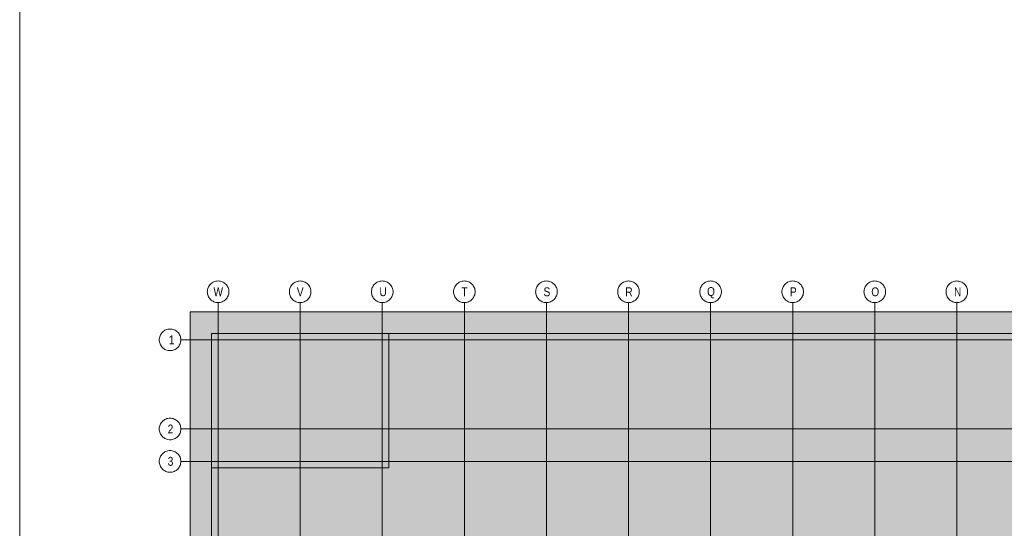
# Model space of a CAD drawing. Extents: x -620 to 300, y 62 to 1107.
# Tile 42 of 256: x 115 to 193, y 263 to 303. Entities that reach past the tile are written whole.
import ezdxf
from ezdxf.lldxf.tags import DXFTag

# ---------------------------------------------------------------- set-up
doc = ezdxf.new("R2010")
doc.units = 0
for name, color, linetype, lineweight in [('iwb_Plankopf Linie', 7, 'Continuous', 13), ('PK_LP', 7, 'Continuous', 9), ('PK_LP_Achsen', 7, 'STRICHPUNKT2', 5)]:
    doc.layers.add(name, color=color, linetype=linetype, lineweight=lineweight)
for name, color, linetype, lineweight, true_color in [('PK_LP_T04', 5, 'Continuous', 9, 0x0000ff), ('PK_LP_T04_Rest', 9, 'Continuous', 9, 0x808080), ('PK_LP_Tennung', 9, 'Continuous', 18, 0x808080)]:
    doc.layers.add(name, color=color, linetype=linetype, lineweight=lineweight, true_color=true_color)
doc.styles.get("Standard").update_dxf_attribs({"font": 'ARIALN.TTF'})
tags = doc.linetypes.add('grob', pattern=[14, 3, -8, 3]).pattern_tags.tags
tags[8:9] = [DXFTag(74, 4), DXFTag(75, 0), DXFTag(340, '0'), DXFTag(46, 0.0), DXFTag(50, 0.0), DXFTag(44, 0.0), DXFTag(45, 0.0)]
tags[6:7] = [DXFTag(74, 4), DXFTag(75, 0), DXFTag(340, '0'), DXFTag(46, 0.0), DXFTag(50, 0.0), DXFTag(44, 0.0), DXFTag(45, 0.0)]
tags[4:5] = [DXFTag(74, 4), DXFTag(75, 0), DXFTag(340, '0'), DXFTag(46, 0.0), DXFTag(50, 0.0), DXFTag(44, 0.0), DXFTag(45, 0.0)]
tags = doc.linetypes.add('STRICHPUNKT2', pattern=[12.7, 6.35, -3.175, 0, -3.175]).pattern_tags.tags
tags[10:11] = [DXFTag(74, 4), DXFTag(75, 0), DXFTag(340, '0'), DXFTag(46, 0.0), DXFTag(50, 0.0), DXFTag(44, 0.0), DXFTag(45, 0.0)]
tags[8:9] = [DXFTag(74, 4), DXFTag(75, 0), DXFTag(340, '0'), DXFTag(46, 0.0), DXFTag(50, 0.0), DXFTag(44, 0.0), DXFTag(45, 0.0)]
tags[6:7] = [DXFTag(74, 4), DXFTag(75, 0), DXFTag(340, '0'), DXFTag(46, 0.0), DXFTag(50, 0.0), DXFTag(44, 0.0), DXFTag(45, 0.0)]
tags[4:5] = [DXFTag(74, 4), DXFTag(75, 0), DXFTag(340, '0'), DXFTag(46, 0.0), DXFTag(50, 0.0), DXFTag(44, 0.0), DXFTag(45, 0.0)]

# ---------------------------------------------------------------- blocks, each defined once
blk = doc.blocks.new('Blockreferenz-A06G9FR58I')
at = {"layer": 'PK_LP', "linetype": 'grob', "lineweight": 5, "ltscale": 0.13}
for p, q in [((128.76, 279.685), (143.888, 279.685)), ((128.76, 240.014), (128.76, 279.685)), ((143.888, 279.685), (169.728, 279.685)), ((143.888, 240.014), (143.888, 279.685)), ((143.888, 279.685), (143.888, 240.014)), ((169.728, 279.685), (195.568, 279.685)), ((169.728, 240.014), (169.728, 279.685)), ((169.728, 279.685), (169.728, 240.014))]:
    blk.add_line(p, q, dxfattribs=at)
at = {"layer": 'PK_LP', "linetype": 'ByBlock', "lineweight": 13, "ltscale": 0.13}
for p, q in [((130.46, 277.985), (144.395, 277.985)), ((130.46, 267.408), (130.46, 277.985)), ((209.085, 277.985), (144.395, 277.985)), ((144.395, 277.985), (144.395, 267.408)), ((144.395, 277.985), (144.395, 267.408)), ((130.46, 267.408), (130.46, 250.833)), ((144.395, 267.408), (130.46, 267.408)), ((144.395, 267.408), (130.46, 267.408))]:
    blk.add_line(p, q, dxfattribs=at)
at = {"layer": 'PK_LP_Achsen', "linetype": 'ByBlock', "ltscale": 0.13}
for p, q in [((130.642, 282.043), (130.721, 282.071)), ((130.721, 282.071), (130.802, 282.091)), ((130.802, 282.091), (130.884, 282.103)), ((130.884, 282.103), (130.968, 282.108)), ((130.968, 282.108), (131.051, 282.103)), ((131.051, 282.103), (131.134, 282.091)), ((131.134, 282.091), (131.214, 282.071)), ((131.214, 282.071), (131.293, 282.043)), ((137.102, 282.043), (137.181, 282.071)), ((137.181, 282.071), (137.262, 282.091)), ((137.262, 282.091), (137.344, 282.103)), ((137.344, 282.103), (137.428, 282.108)), ((137.428, 282.108), (137.511, 282.103)), ((137.511, 282.103), (137.594, 282.091)), ((137.594, 282.091), (137.674, 282.071)), ((137.674, 282.071), (137.753, 282.043)), ((143.562, 282.043), (143.641, 282.071)), ((143.641, 282.071), (143.722, 282.091)), ((143.722, 282.091), (143.804, 282.103)), ((143.804, 282.103), (143.888, 282.108)), ((143.888, 282.108), (143.971, 282.103)), ((143.971, 282.103), (144.054, 282.091)), ((144.054, 282.091), (144.134, 282.071)), ((144.134, 282.071), (144.213, 282.043)), ((150.022, 282.043), (150.101, 282.071)), ((150.101, 282.071), (150.182, 282.091)), ((150.182, 282.091), (150.264, 282.103)), ((150.264, 282.103), (150.348, 282.108)), ((150.348, 282.108), (150.431, 282.103)), ((150.431, 282.103), (150.514, 282.091)), ((150.514, 282.091), (150.594, 282.071)), ((150.594, 282.071), (150.673, 282.043)), ((156.482, 282.043), (156.561, 282.071)), ((156.561, 282.071), (156.642, 282.091)), ((156.642, 282.091), (156.724, 282.103)), ((156.724, 282.103), (156.808, 282.108)), ((156.808, 282.108), (156.891, 282.103)), ((156.891, 282.103), (156.974, 282.091)), ((156.974, 282.091), (157.054, 282.071)), ((157.054, 282.071), (157.133, 282.043)), ((162.942, 282.043), (163.021, 282.071)), ((163.021, 282.071), (163.102, 282.091)), ((163.102, 282.091), (163.184, 282.103)), ((163.184, 282.103), (163.268, 282.108)), ((163.268, 282.108), (163.351, 282.103)), ((163.351, 282.103), (163.434, 282.091)), ((163.434, 282.091), (163.514, 282.071)), ((163.514, 282.071), (163.593, 282.043)), ((169.402, 282.043), (169.481, 282.071)), ((169.481, 282.071), (169.562, 282.091)), ((169.562, 282.091), (169.644, 282.103)), ((169.644, 282.103), (169.728, 282.108)), ((169.728, 282.108), (169.811, 282.103)), ((169.811, 282.103), (169.894, 282.091)), ((169.894, 282.091), (169.974, 282.071)), ((169.974, 282.071), (170.053, 282.043)), ((175.862, 282.043), (175.941, 282.071)), ((175.941, 282.071), (176.022, 282.091)), ((176.022, 282.091), (176.104, 282.103)), ((176.104, 282.103), (176.188, 282.108)), ((176.188, 282.108), (176.271, 282.103)), ((176.271, 282.103), (176.354, 282.091)), ((176.354, 282.091), (176.434, 282.071)), ((176.434, 282.071), (176.513, 282.043)), ((182.322, 282.043), (182.401, 282.071)), ((182.401, 282.071), (182.482, 282.091)), ((182.482, 282.091), (182.564, 282.103)), ((182.564, 282.103), (182.648, 282.108)), ((182.648, 282.108), (182.731, 282.103)), ((182.731, 282.103), (182.814, 282.091)), ((182.814, 282.091), (182.894, 282.071)), ((182.894, 282.071), (182.973, 282.043)), ((188.782, 282.043), (188.861, 282.071)), ((188.861, 282.071), (188.942, 282.091)), ((188.942, 282.091), (189.024, 282.103)), ((189.024, 282.103), (189.108, 282.108)), ((189.108, 282.108), (189.191, 282.103)), ((189.191, 282.103), (189.274, 282.091)), ((189.274, 282.091), (189.354, 282.071)), ((189.354, 282.071), (189.433, 282.043)), ((130.118, 281.258), (130.122, 281.341)), ((130.122, 281.341), (130.134, 281.423)), ((130.134, 281.423), (130.154, 281.504)), ((130.154, 281.504), (130.182, 281.583)), ((130.182, 281.583), (130.218, 281.658)), ((130.218, 281.658), (130.261, 281.73)), ((130.261, 281.73), (130.311, 281.797)), ((130.311, 281.797), (130.367, 281.859)), ((130.367, 281.859), (130.428, 281.915)), ((130.428, 281.915), (130.495, 281.964)), ((130.495, 281.964), (130.567, 282.007)), ((130.567, 282.007), (130.642, 282.043)), ((131.293, 282.043), (131.368, 282.007)), ((131.368, 282.007), (131.44, 281.964)), ((131.44, 281.964), (131.507, 281.915)), ((131.507, 281.915), (131.569, 281.859)), ((131.569, 281.859), (131.625, 281.797)), ((131.625, 281.797), (131.674, 281.73)), ((131.674, 281.73), (131.717, 281.658)), ((131.717, 281.658), (131.753, 281.583)), ((131.753, 281.583), (131.781, 281.504)), ((131.781, 281.504), (131.801, 281.423)), ((131.801, 281.423), (131.814, 281.341)), ((131.814, 281.341), (131.818, 281.258)), ((136.578, 281.258), (136.582, 281.341)), ((136.582, 281.341), (136.594, 281.423)), ((136.594, 281.423), (136.614, 281.504)), ((136.614, 281.504), (136.642, 281.583)), ((136.642, 281.583), (136.678, 281.658)), ((136.678, 281.658), (136.721, 281.73)), ((136.721, 281.73), (136.771, 281.797)), ((136.771, 281.797), (136.827, 281.859)), ((136.827, 281.859), (136.888, 281.915)), ((136.888, 281.915), (136.955, 281.964)), ((136.955, 281.964), (137.027, 282.007)), ((137.027, 282.007), (137.102, 282.043)), ((137.753, 282.043), (137.828, 282.007)), ((137.828, 282.007), (137.9, 281.964)), ((137.9, 281.964), (137.967, 281.915)), ((137.967, 281.915), (138.029, 281.859)), ((138.029, 281.859), (138.085, 281.797)), ((138.085, 281.797), (138.134, 281.73)), ((138.134, 281.73), (138.177, 281.658)), ((138.177, 281.658), (138.213, 281.583)), ((138.213, 281.583), (138.241, 281.504)), ((138.241, 281.504), (138.261, 281.423)), ((138.261, 281.423), (138.274, 281.341)), ((138.274, 281.341), (138.278, 281.258)), ((143.038, 281.258), (143.042, 281.341)), ((143.042, 281.341), (143.054, 281.423)), ((143.054, 281.423), (143.074, 281.504)), ((143.074, 281.504), (143.102, 281.583)), ((143.102, 281.583), (143.138, 281.658)), ((143.138, 281.658), (143.181, 281.73)), ((143.181, 281.73), (143.231, 281.797)), ((143.231, 281.797), (143.287, 281.859)), ((143.287, 281.859), (143.348, 281.915)), ((143.348, 281.915), (143.415, 281.964)), ((143.415, 281.964), (143.487, 282.007)), ((143.487, 282.007), (143.562, 282.043)), ((144.213, 282.043), (144.288, 282.007)), ((144.288, 282.007), (144.36, 281.964)), ((144.36, 281.964), (144.427, 281.915)), ((144.427, 281.915), (144.489, 281.859)), ((144.489, 281.859), (144.545, 281.797)), ((144.545, 281.797), (144.594, 281.73)), ((144.594, 281.73), (144.637, 281.658)), ((144.637, 281.658), (144.673, 281.583)), ((144.673, 281.583), (144.701, 281.504)), ((144.701, 281.504), (144.721, 281.423)), ((144.721, 281.423), (144.734, 281.341)), ((144.734, 281.341), (144.738, 281.258)), ((149.498, 281.258), (149.502, 281.341)), ((149.502, 281.341), (149.514, 281.423)), ((149.514, 281.423), (149.534, 281.504)), ((149.534, 281.504), (149.562, 281.583)), ((149.562, 281.583), (149.598, 281.658)), ((149.598, 281.658), (149.641, 281.73)), ((149.641, 281.73), (149.691, 281.797)), ((149.691, 281.797), (149.747, 281.859)), ((149.747, 281.859), (149.808, 281.915)), ((149.808, 281.915), (149.875, 281.964)), ((149.875, 281.964), (149.947, 282.007)), ((149.947, 282.007), (150.022, 282.043)), ((150.673, 282.043), (150.748, 282.007)), ((150.748, 282.007), (150.82, 281.964)), ((150.82, 281.964), (150.887, 281.915)), ((150.887, 281.915), (150.949, 281.859)), ((150.949, 281.859), (151.005, 281.797)), ((151.005, 281.797), (151.054, 281.73)), ((151.054, 281.73), (151.097, 281.658)), ((151.097, 281.658), (151.133, 281.583)), ((151.133, 281.583), (151.161, 281.504)), ((151.161, 281.504), (151.181, 281.423)), ((151.181, 281.423), (151.194, 281.341)), ((151.194, 281.341), (151.198, 281.258)), ((155.958, 281.258), (155.962, 281.341)), ((155.962, 281.341), (155.974, 281.423)), ((155.974, 281.423), (155.994, 281.504)), ((155.994, 281.504), (156.022, 281.583)), ((156.022, 281.583), (156.058, 281.658)), ((156.058, 281.658), (156.101, 281.73)), ((156.101, 281.73), (156.151, 281.797)), ((156.151, 281.797), (156.207, 281.859)), ((156.207, 281.859), (156.268, 281.915)), ((156.268, 281.915), (156.335, 281.964)), ((156.335, 281.964), (156.407, 282.007)), ((156.407, 282.007), (156.482, 282.043)), ((157.133, 282.043), (157.208, 282.007)), ((157.208, 282.007), (157.28, 281.964)), ((157.28, 281.964), (157.347, 281.915)), ((157.347, 281.915), (157.409, 281.859)), ((157.409, 281.859), (157.465, 281.797)), ((157.465, 281.797), (157.514, 281.73)), ((157.514, 281.73), (157.557, 281.658)), ((157.557, 281.658), (157.593, 281.583)), ((157.593, 281.583), (157.621, 281.504)), ((157.621, 281.504), (157.641, 281.423)), ((157.641, 281.423), (157.654, 281.341)), ((157.654, 281.341), (157.658, 281.258)), ((162.418, 281.258), (162.422, 281.341)), ((162.422, 281.341), (162.434, 281.423)), ((162.434, 281.423), (162.454, 281.504)), ((162.454, 281.504), (162.482, 281.583)), ((162.482, 281.583), (162.518, 281.658)), ((162.518, 281.658), (162.561, 281.73)), ((162.561, 281.73), (162.611, 281.797)), ((162.611, 281.797), (162.667, 281.859)), ((162.667, 281.859), (162.728, 281.915)), ((162.728, 281.915), (162.795, 281.964)), ((162.795, 281.964), (162.867, 282.007)), ((162.867, 282.007), (162.942, 282.043)), ((163.593, 282.043), (163.668, 282.007)), ((163.668, 282.007), (163.74, 281.964)), ((163.74, 281.964), (163.807, 281.915)), ((163.807, 281.915), (163.869, 281.859)), ((163.869, 281.859), (163.925, 281.797)), ((163.925, 281.797), (163.974, 281.73)), ((163.974, 281.73), (164.017, 281.658)), ((164.017, 281.658), (164.053, 281.583)), ((164.053, 281.583), (164.081, 281.504)), ((164.081, 281.504), (164.101, 281.423)), ((164.101, 281.423), (164.114, 281.341)), ((164.114, 281.341), (164.118, 281.258)), ((168.878, 281.258), (168.882, 281.341)), ((168.882, 281.341), (168.894, 281.423)), ((168.894, 281.423), (168.914, 281.504)), ((168.914, 281.504), (168.942, 281.583)), ((168.942, 281.583), (168.978, 281.658)), ((168.978, 281.658), (169.021, 281.73)), ((169.021, 281.73), (169.071, 281.797)), ((169.071, 281.797), (169.127, 281.859)), ((169.127, 281.859), (169.188, 281.915)), ((169.188, 281.915), (169.255, 281.964)), ((169.255, 281.964), (169.327, 282.007)), ((169.327, 282.007), (169.402, 282.043)), ((170.053, 282.043), (170.128, 282.007)), ((170.128, 282.007), (170.2, 281.964)), ((170.2, 281.964), (170.267, 281.915)), ((170.267, 281.915), (170.329, 281.859)), ((170.329, 281.859), (170.385, 281.797)), ((170.385, 281.797), (170.434, 281.73)), ((170.434, 281.73), (170.477, 281.658)), ((170.477, 281.658), (170.513, 281.583)), ((170.513, 281.583), (170.541, 281.504)), ((170.541, 281.504), (170.561, 281.423)), ((170.561, 281.423), (170.574, 281.341)), ((170.574, 281.341), (170.578, 281.258)), ((175.338, 281.258), (175.342, 281.341)), ((175.342, 281.341), (175.354, 281.423)), ((175.354, 281.423), (175.374, 281.504)), ((175.374, 281.504), (175.402, 281.583)), ((175.402, 281.583), (175.438, 281.658)), ((175.438, 281.658), (175.481, 281.73)), ((175.481, 281.73), (175.531, 281.797)), ((175.531, 281.797), (175.587, 281.859)), ((175.587, 281.859), (175.648, 281.915)), ((175.648, 281.915), (175.715, 281.964)), ((175.715, 281.964), (175.787, 282.007)), ((175.787, 282.007), (175.862, 282.043)), ((176.513, 282.043), (176.588, 282.007)), ((176.588, 282.007), (176.66, 281.964)), ((176.66, 281.964), (176.727, 281.915)), ((176.727, 281.915), (176.789, 281.859)), ((176.789, 281.859), (176.845, 281.797)), ((176.845, 281.797), (176.894, 281.73)), ((176.894, 281.73), (176.937, 281.658)), ((176.937, 281.658), (176.973, 281.583)), ((176.973, 281.583), (177.001, 281.504)), ((177.001, 281.504), (177.021, 281.423)), ((177.021, 281.423), (177.034, 281.341)), ((177.034, 281.341), (177.038, 281.258)), ((181.798, 281.258), (181.802, 281.341)), ((181.802, 281.341), (181.814, 281.423)), ((181.814, 281.423), (181.834, 281.504)), ((181.834, 281.504), (181.862, 281.583)), ((181.862, 281.583), (181.898, 281.658)), ((181.898, 281.658), (181.941, 281.73)), ((181.941, 281.73), (181.991, 281.797)), ((181.991, 281.797), (182.047, 281.859)), ((182.047, 281.859), (182.108, 281.915)), ((182.108, 281.915), (182.175, 281.964)), ((182.175, 281.964), (182.247, 282.007)), ((182.247, 282.007), (182.322, 282.043)), ((182.973, 282.043), (183.048, 282.007)), ((183.048, 282.007), (183.12, 281.964)), ((183.12, 281.964), (183.187, 281.915)), ((183.187, 281.915), (183.249, 281.859)), ((183.249, 281.859), (183.305, 281.797)), ((183.305, 281.797), (183.354, 281.73)), ((183.354, 281.73), (183.397, 281.658)), ((183.397, 281.658), (183.433, 281.583)), ((183.433, 281.583), (183.461, 281.504)), ((183.461, 281.504), (183.481, 281.423)), ((183.481, 281.423), (183.494, 281.341)), ((183.494, 281.341), (183.498, 281.258)), ((188.258, 281.258), (188.262, 281.341)), ((188.262, 281.341), (188.274, 281.423)), ((188.274, 281.423), (188.294, 281.504)), ((188.294, 281.504), (188.322, 281.583)), ((188.322, 281.583), (188.358, 281.658)), ((188.358, 281.658), (188.401, 281.73)), ((188.401, 281.73), (188.451, 281.797)), ((188.451, 281.797), (188.507, 281.859)), ((188.507, 281.859), (188.568, 281.915)), ((188.568, 281.915), (188.635, 281.964)), ((188.635, 281.964), (188.707, 282.007)), ((188.707, 282.007), (188.782, 282.043)), ((189.433, 282.043), (189.508, 282.007)), ((189.508, 282.007), (189.58, 281.964)), ((189.58, 281.964), (189.647, 281.915)), ((189.647, 281.915), (189.709, 281.859)), ((189.709, 281.859), (189.765, 281.797)), ((189.765, 281.797), (189.814, 281.73)), ((189.814, 281.73), (189.857, 281.658)), ((189.857, 281.658), (189.893, 281.583)), ((189.893, 281.583), (189.921, 281.504)), ((189.921, 281.504), (189.941, 281.423)), ((189.941, 281.423), (189.954, 281.341)), ((189.954, 281.341), (189.958, 281.258)), ((130.122, 281.174), (130.118, 281.258)), ((130.134, 281.092), (130.122, 281.174)), ((130.154, 281.011), (130.134, 281.092)), ((130.182, 280.932), (130.154, 281.011)), ((130.218, 280.857), (130.182, 280.932)), ((130.261, 280.785), (130.218, 280.857)), ((130.311, 280.718), (130.261, 280.785)), ((130.367, 280.656), (130.311, 280.718)), ((130.428, 280.6), (130.367, 280.656)), ((130.495, 280.551), (130.428, 280.6)), ((130.567, 280.508), (130.495, 280.551)), ((131.44, 280.551), (131.368, 280.508)), ((131.507, 280.6), (131.44, 280.551)), ((131.569, 280.656), (131.507, 280.6)), ((131.625, 280.718), (131.569, 280.656)), ((131.674, 280.785), (131.625, 280.718)), ((131.717, 280.857), (131.674, 280.785)), ((131.753, 280.932), (131.717, 280.857)), ((131.781, 281.011), (131.753, 280.932)), ((131.801, 281.092), (131.781, 281.011)), ((131.814, 281.174), (131.801, 281.092)), ((131.818, 281.258), (131.814, 281.174)), ((136.582, 281.174), (136.578, 281.258)), ((136.594, 281.092), (136.582, 281.174)), ((136.614, 281.011), (136.594, 281.092)), ((136.642, 280.932), (136.614, 281.011)), ((136.678, 280.857), (136.642, 280.932)), ((136.721, 280.785), (136.678, 280.857)), ((136.771, 280.718), (136.721, 280.785)), ((136.827, 280.656), (136.771, 280.718)), ((136.888, 280.6), (136.827, 280.656)), ((136.955, 280.551), (136.888, 280.6)), ((137.027, 280.508), (136.955, 280.551)), ((137.9, 280.551), (137.828, 280.508)), ((137.967, 280.6), (137.9, 280.551)), ((138.029, 280.656), (137.967, 280.6)), ((138.085, 280.718), (138.029, 280.656)), ((138.134, 280.785), (138.085, 280.718)), ((138.177, 280.857), (138.134, 280.785)), ((138.213, 280.932), (138.177, 280.857)), ((138.241, 281.011), (138.213, 280.932)), ((138.261, 281.092), (138.241, 281.011)), ((138.274, 281.174), (138.261, 281.092)), ((138.278, 281.258), (138.274, 281.174)), ((143.042, 281.174), (143.038, 281.258)), ((143.054, 281.092), (143.042, 281.174)), ((143.074, 281.011), (143.054, 281.092)), ((143.102, 280.932), (143.074, 281.011)), ((143.138, 280.857), (143.102, 280.932)), ((143.181, 280.785), (143.138, 280.857)), ((143.231, 280.718), (143.181, 280.785)), ((143.287, 280.656), (143.231, 280.718)), ((143.348, 280.6), (143.287, 280.656)), ((143.415, 280.551), (143.348, 280.6)), ((143.487, 280.508), (143.415, 280.551)), ((144.36, 280.551), (144.288, 280.508)), ((144.427, 280.6), (144.36, 280.551)), ((144.489, 280.656), (144.427, 280.6)), ((144.545, 280.718), (144.489, 280.656)), ((144.594, 280.785), (144.545, 280.718)), ((144.637, 280.857), (144.594, 280.785)), ((144.673, 280.932), (144.637, 280.857)), ((144.701, 281.011), (144.673, 280.932)), ((144.721, 281.092), (144.701, 281.011)), ((144.734, 281.174), (144.721, 281.092)), ((144.738, 281.258), (144.734, 281.174)), ((149.502, 281.174), (149.498, 281.258)), ((149.514, 281.092), (149.502, 281.174)), ((149.534, 281.011), (149.514, 281.092)), ((149.562, 280.932), (149.534, 281.011)), ((149.598, 280.857), (149.562, 280.932)), ((149.641, 280.785), (149.598, 280.857)), ((149.691, 280.718), (149.641, 280.785)), ((149.747, 280.656), (149.691, 280.718)), ((149.808, 280.6), (149.747, 280.656)), ((149.875, 280.551), (149.808, 280.6)), ((149.947, 280.508), (149.875, 280.551)), ((150.82, 280.551), (150.748, 280.508)), ((150.887, 280.6), (150.82, 280.551)), ((150.949, 280.656), (150.887, 280.6)), ((151.005, 280.718), (150.949, 280.656)), ((151.054, 280.785), (151.005, 280.718)), ((151.097, 280.857), (151.054, 280.785)), ((151.133, 280.932), (151.097, 280.857)), ((151.161, 281.011), (151.133, 280.932)), ((151.181, 281.092), (151.161, 281.011)), ((151.194, 281.174), (151.181, 281.092)), ((151.198, 281.258), (151.194, 281.174)), ((155.962, 281.174), (155.958, 281.258)), ((155.974, 281.092), (155.962, 281.174)), ((155.994, 281.011), (155.974, 281.092)), ((156.022, 280.932), (155.994, 281.011)), ((156.058, 280.857), (156.022, 280.932)), ((156.101, 280.785), (156.058, 280.857)), ((156.151, 280.718), (156.101, 280.785)), ((156.207, 280.656), (156.151, 280.718)), ((156.268, 280.6), (156.207, 280.656)), ((156.335, 280.551), (156.268, 280.6)), ((156.407, 280.508), (156.335, 280.551)), ((157.28, 280.551), (157.208, 280.508)), ((157.347, 280.6), (157.28, 280.551)), ((157.409, 280.656), (157.347, 280.6)), ((157.465, 280.718), (157.409, 280.656)), ((157.514, 280.785), (157.465, 280.718)), ((157.557, 280.857), (157.514, 280.785)), ((157.593, 280.932), (157.557, 280.857)), ((157.621, 281.011), (157.593, 280.932)), ((157.641, 281.092), (157.621, 281.011)), ((157.654, 281.174), (157.641, 281.092)), ((157.658, 281.258), (157.654, 281.174)), ((162.422, 281.174), (162.418, 281.258)), ((162.434, 281.092), (162.422, 281.174)), ((162.454, 281.011), (162.434, 281.092)), ((162.482, 280.932), (162.454, 281.011)), ((162.518, 280.857), (162.482, 280.932)), ((162.561, 280.785), (162.518, 280.857)), ((162.611, 280.718), (162.561, 280.785)), ((162.667, 280.656), (162.611, 280.718)), ((162.728, 280.6), (162.667, 280.656)), ((162.795, 280.551), (162.728, 280.6)), ((162.867, 280.508), (162.795, 280.551)), ((163.74, 280.551), (163.668, 280.508)), ((163.807, 280.6), (163.74, 280.551)), ((163.869, 280.656), (163.807, 280.6)), ((163.925, 280.718), (163.869, 280.656)), ((163.974, 280.785), (163.925, 280.718)), ((164.017, 280.857), (163.974, 280.785)), ((164.053, 280.932), (164.017, 280.857)), ((164.081, 281.011), (164.053, 280.932)), ((164.101, 281.092), (164.081, 281.011)), ((164.114, 281.174), (164.101, 281.092)), ((164.118, 281.258), (164.114, 281.174)), ((168.882, 281.174), (168.878, 281.258)), ((168.894, 281.092), (168.882, 281.174)), ((168.914, 281.011), (168.894, 281.092)), ((168.942, 280.932), (168.914, 281.011)), ((168.978, 280.857), (168.942, 280.932)), ((169.021, 280.785), (168.978, 280.857)), ((169.071, 280.718), (169.021, 280.785)), ((169.127, 280.656), (169.071, 280.718)), ((169.188, 280.6), (169.127, 280.656)), ((169.255, 280.551), (169.188, 280.6)), ((169.327, 280.508), (169.255, 280.551)), ((170.2, 280.551), (170.128, 280.508)), ((170.267, 280.6), (170.2, 280.551)), ((170.329, 280.656), (170.267, 280.6)), ((170.385, 280.718), (170.329, 280.656)), ((170.434, 280.785), (170.385, 280.718)), ((170.477, 280.857), (170.434, 280.785)), ((170.513, 280.932), (170.477, 280.857)), ((170.541, 281.011), (170.513, 280.932)), ((170.561, 281.092), (170.541, 281.011)), ((170.574, 281.174), (170.561, 281.092)), ((170.578, 281.258), (170.574, 281.174)), ((175.342, 281.174), (175.338, 281.258)), ((175.354, 281.092), (175.342, 281.174)), ((175.374, 281.011), (175.354, 281.092)), ((175.402, 280.932), (175.374, 281.011)), ((175.438, 280.857), (175.402, 280.932)), ((175.481, 280.785), (175.438, 280.857)), ((175.531, 280.718), (175.481, 280.785)), ((175.587, 280.656), (175.531, 280.718)), ((175.648, 280.6), (175.587, 280.656)), ((175.715, 280.551), (175.648, 280.6)), ((175.787, 280.508), (175.715, 280.551)), ((176.66, 280.551), (176.588, 280.508)), ((176.727, 280.6), (176.66, 280.551)), ((176.789, 280.656), (176.727, 280.6)), ((176.845, 280.718), (176.789, 280.656)), ((176.894, 280.785), (176.845, 280.718)), ((176.937, 280.857), (176.894, 280.785)), ((176.973, 280.932), (176.937, 280.857)), ((177.001, 281.011), (176.973, 280.932)), ((177.021, 281.092), (177.001, 281.011)), ((177.034, 281.174), (177.021, 281.092)), ((177.038, 281.258), (177.034, 281.174)), ((181.802, 281.174), (181.798, 281.258)), ((181.814, 281.092), (181.802, 281.174)), ((181.834, 281.011), (181.814, 281.092)), ((181.862, 280.932), (181.834, 281.011)), ((181.898, 280.857), (181.862, 280.932)), ((181.941, 280.785), (181.898, 280.857)), ((181.991, 280.718), (181.941, 280.785)), ((182.047, 280.656), (181.991, 280.718)), ((182.108, 280.6), (182.047, 280.656)), ((182.175, 280.551), (182.108, 280.6)), ((182.247, 280.508), (182.175, 280.551)), ((183.12, 280.551), (183.048, 280.508)), ((183.187, 280.6), (183.12, 280.551)), ((183.249, 280.656), (183.187, 280.6)), ((183.305, 280.718), (183.249, 280.656)), ((183.354, 280.785), (183.305, 280.718)), ((183.397, 280.857), (183.354, 280.785)), ((183.433, 280.932), (183.397, 280.857)), ((183.461, 281.011), (183.433, 280.932)), ((183.481, 281.092), (183.461, 281.011)), ((183.494, 281.174), (183.481, 281.092)), ((183.498, 281.258), (183.494, 281.174)), ((188.262, 281.174), (188.258, 281.258)), ((188.274, 281.092), (188.262, 281.174)), ((188.294, 281.011), (188.274, 281.092)), ((188.322, 280.932), (188.294, 281.011)), ((188.358, 280.857), (188.322, 280.932)), ((188.401, 280.785), (188.358, 280.857)), ((188.451, 280.718), (188.401, 280.785)), ((188.507, 280.656), (188.451, 280.718)), ((188.568, 280.6), (188.507, 280.656)), ((188.635, 280.551), (188.568, 280.6)), ((188.707, 280.508), (188.635, 280.551)), ((189.58, 280.551), (189.508, 280.508)), ((189.647, 280.6), (189.58, 280.551)), ((189.709, 280.656), (189.647, 280.6)), ((189.765, 280.718), (189.709, 280.656)), ((189.814, 280.785), (189.765, 280.718)), ((189.857, 280.857), (189.814, 280.785)), ((189.893, 280.932), (189.857, 280.857)), ((189.921, 281.011), (189.893, 280.932)), ((189.941, 281.092), (189.921, 281.011)), ((189.954, 281.174), (189.941, 281.092)), ((189.958, 281.258), (189.954, 281.174)), ((130.642, 280.472), (130.567, 280.508)), ((130.721, 280.444), (130.642, 280.472)), ((130.802, 280.424), (130.721, 280.444)), ((130.884, 280.412), (130.802, 280.424)), ((130.968, 280.408), (130.884, 280.412)), ((131.051, 280.412), (130.968, 280.408)), ((131.134, 280.424), (131.051, 280.412)), ((131.214, 280.444), (131.134, 280.424)), ((131.293, 280.472), (131.214, 280.444)), ((131.368, 280.508), (131.293, 280.472)), ((137.102, 280.472), (137.027, 280.508)), ((137.181, 280.444), (137.102, 280.472)), ((137.262, 280.424), (137.181, 280.444)), ((137.344, 280.412), (137.262, 280.424)), ((137.428, 280.408), (137.344, 280.412)), ((137.511, 280.412), (137.428, 280.408)), ((137.594, 280.424), (137.511, 280.412)), ((137.674, 280.444), (137.594, 280.424)), ((137.753, 280.472), (137.674, 280.444)), ((137.828, 280.508), (137.753, 280.472)), ((143.562, 280.472), (143.487, 280.508)), ((143.641, 280.444), (143.562, 280.472)), ((143.722, 280.424), (143.641, 280.444)), ((143.804, 280.412), (143.722, 280.424)), ((143.888, 280.408), (143.804, 280.412)), ((143.971, 280.412), (143.888, 280.408)), ((144.054, 280.424), (143.971, 280.412)), ((144.134, 280.444), (144.054, 280.424)), ((144.213, 280.472), (144.134, 280.444)), ((144.288, 280.508), (144.213, 280.472)), ((150.022, 280.472), (149.947, 280.508)), ((150.101, 280.444), (150.022, 280.472)), ((150.182, 280.424), (150.101, 280.444)), ((150.264, 280.412), (150.182, 280.424)), ((150.348, 280.408), (150.264, 280.412)), ((150.431, 280.412), (150.348, 280.408)), ((150.514, 280.424), (150.431, 280.412)), ((150.594, 280.444), (150.514, 280.424)), ((150.673, 280.472), (150.594, 280.444)), ((150.748, 280.508), (150.673, 280.472)), ((156.482, 280.472), (156.407, 280.508)), ((156.561, 280.444), (156.482, 280.472)), ((156.642, 280.424), (156.561, 280.444)), ((156.724, 280.412), (156.642, 280.424)), ((156.808, 280.408), (156.724, 280.412)), ((156.891, 280.412), (156.808, 280.408)), ((156.974, 280.424), (156.891, 280.412)), ((157.054, 280.444), (156.974, 280.424)), ((157.133, 280.472), (157.054, 280.444)), ((157.208, 280.508), (157.133, 280.472)), ((162.942, 280.472), (162.867, 280.508)), ((163.021, 280.444), (162.942, 280.472)), ((163.102, 280.424), (163.021, 280.444)), ((163.184, 280.412), (163.102, 280.424)), ((163.268, 280.408), (163.184, 280.412)), ((163.351, 280.412), (163.268, 280.408)), ((163.434, 280.424), (163.351, 280.412)), ((163.514, 280.444), (163.434, 280.424)), ((163.593, 280.472), (163.514, 280.444)), ((163.668, 280.508), (163.593, 280.472)), ((169.402, 280.472), (169.327, 280.508)), ((169.481, 280.444), (169.402, 280.472)), ((169.562, 280.424), (169.481, 280.444)), ((169.644, 280.412), (169.562, 280.424)), ((169.728, 280.408), (169.644, 280.412)), ((169.811, 280.412), (169.728, 280.408)), ((169.894, 280.424), (169.811, 280.412)), ((169.974, 280.444), (169.894, 280.424)), ((170.053, 280.472), (169.974, 280.444)), ((170.128, 280.508), (170.053, 280.472)), ((175.862, 280.472), (175.787, 280.508)), ((175.941, 280.444), (175.862, 280.472)), ((176.022, 280.424), (175.941, 280.444)), ((176.104, 280.412), (176.022, 280.424)), ((176.188, 280.408), (176.104, 280.412)), ((176.271, 280.412), (176.188, 280.408)), ((176.354, 280.424), (176.271, 280.412)), ((176.434, 280.444), (176.354, 280.424)), ((176.513, 280.472), (176.434, 280.444)), ((176.588, 280.508), (176.513, 280.472)), ((182.322, 280.472), (182.247, 280.508)), ((182.401, 280.444), (182.322, 280.472)), ((182.482, 280.424), (182.401, 280.444)), ((182.564, 280.412), (182.482, 280.424)), ((182.648, 280.408), (182.564, 280.412)), ((182.731, 280.412), (182.648, 280.408)), ((182.814, 280.424), (182.731, 280.412)), ((182.894, 280.444), (182.814, 280.424)), ((182.973, 280.472), (182.894, 280.444)), ((183.048, 280.508), (182.973, 280.472)), ((188.782, 280.472), (188.707, 280.508)), ((188.861, 280.444), (188.782, 280.472)), ((188.942, 280.424), (188.861, 280.444)), ((189.024, 280.412), (188.942, 280.424)), ((189.108, 280.408), (189.024, 280.412)), ((189.191, 280.412), (189.108, 280.408)), ((189.274, 280.424), (189.191, 280.412)), ((189.354, 280.444), (189.274, 280.424)), ((189.433, 280.472), (189.354, 280.444)), ((189.508, 280.508), (189.433, 280.472)), ((126.716, 278.184), (126.787, 278.227)), ((126.787, 278.227), (126.862, 278.263)), ((126.862, 278.263), (126.941, 278.291)), ((126.941, 278.291), (127.022, 278.311)), ((127.022, 278.311), (127.104, 278.323)), ((127.104, 278.323), (127.188, 278.328)), ((127.188, 278.328), (127.271, 278.323)), ((127.271, 278.323), (127.354, 278.311)), ((127.354, 278.311), (127.434, 278.291)), ((127.434, 278.291), (127.513, 278.263)), ((127.513, 278.263), (127.588, 278.227)), ((127.588, 278.227), (127.66, 278.184)), ((126.338, 277.478), (126.342, 277.561)), ((126.342, 277.394), (126.338, 277.478)), ((126.342, 277.561), (126.354, 277.643)), ((126.354, 277.643), (126.374, 277.724)), ((126.374, 277.724), (126.402, 277.803)), ((126.402, 277.803), (126.438, 277.878)), ((126.438, 277.878), (126.481, 277.95)), ((126.481, 277.95), (126.531, 278.017)), ((126.531, 278.017), (126.587, 278.079)), ((126.587, 278.079), (126.649, 278.135)), ((126.649, 278.135), (126.716, 278.184)), ((127.66, 278.184), (127.727, 278.135)), ((127.727, 278.135), (127.789, 278.079)), ((127.789, 278.079), (127.845, 278.017)), ((127.845, 278.017), (127.894, 277.95)), ((127.894, 277.95), (127.937, 277.878)), ((127.937, 277.878), (127.973, 277.803)), ((127.973, 277.803), (128.001, 277.724)), ((128.001, 277.724), (128.021, 277.643)), ((128.021, 277.643), (128.034, 277.561)), ((128.034, 277.561), (128.038, 277.478)), ((128.038, 277.478), (128.034, 277.394)), ((126.354, 277.312), (126.342, 277.394)), ((126.374, 277.231), (126.354, 277.312)), ((126.402, 277.152), (126.374, 277.231)), ((126.438, 277.077), (126.402, 277.152)), ((126.481, 277.005), (126.438, 277.077)), ((126.531, 276.938), (126.481, 277.005)), ((126.587, 276.877), (126.531, 276.938)), ((126.649, 276.82), (126.587, 276.877)), ((126.716, 276.771), (126.649, 276.82)), ((126.787, 276.728), (126.716, 276.771)), ((126.862, 276.692), (126.787, 276.728)), ((126.941, 276.664), (126.862, 276.692)), ((127.022, 276.644), (126.941, 276.664)), ((127.104, 276.632), (127.022, 276.644)), ((127.354, 276.644), (127.271, 276.632)), ((127.434, 276.664), (127.354, 276.644)), ((127.513, 276.692), (127.434, 276.664)), ((127.588, 276.728), (127.513, 276.692)), ((127.66, 276.771), (127.588, 276.728)), ((127.727, 276.82), (127.66, 276.771)), ((127.789, 276.877), (127.727, 276.82)), ((127.845, 276.938), (127.789, 276.877)), ((127.894, 277.005), (127.845, 276.938)), ((127.937, 277.077), (127.894, 277.005)), ((127.973, 277.152), (127.937, 277.077)), ((128.001, 277.231), (127.973, 277.152)), ((128.021, 277.312), (128.001, 277.231)), ((128.034, 277.394), (128.021, 277.312)), ((127.188, 276.628), (127.104, 276.632)), ((127.271, 276.632), (127.188, 276.628)), ((126.716, 271.172), (126.787, 271.215)), ((126.787, 271.215), (126.862, 271.25)), ((126.862, 271.25), (126.941, 271.278)), ((126.941, 271.278), (127.022, 271.299)), ((127.022, 271.299), (127.104, 271.311)), ((127.104, 271.311), (127.188, 271.315)), ((127.188, 271.315), (127.271, 271.311)), ((127.271, 271.311), (127.354, 271.299)), ((127.354, 271.299), (127.434, 271.278)), ((127.434, 271.278), (127.513, 271.25)), ((127.513, 271.25), (127.588, 271.215)), ((127.588, 271.215), (127.66, 271.172)), ((126.338, 270.465), (126.342, 270.548)), ((126.342, 270.382), (126.338, 270.465)), ((126.342, 270.548), (126.354, 270.631)), ((126.354, 270.631), (126.374, 270.712)), ((126.374, 270.712), (126.402, 270.79)), ((126.402, 270.79), (126.438, 270.866)), ((126.438, 270.866), (126.481, 270.937)), ((126.481, 270.937), (126.531, 271.004)), ((126.531, 271.004), (126.587, 271.066)), ((126.587, 271.066), (126.649, 271.122)), ((126.649, 271.122), (126.716, 271.172)), ((127.66, 271.172), (127.727, 271.122)), ((127.727, 271.122), (127.789, 271.066)), ((127.789, 271.066), (127.845, 271.004)), ((127.845, 271.004), (127.894, 270.937)), ((127.894, 270.937), (127.937, 270.866)), ((127.937, 270.866), (127.973, 270.79)), ((127.973, 270.79), (128.001, 270.712)), ((128.001, 270.712), (128.021, 270.631)), ((128.021, 270.631), (128.034, 270.548)), ((128.034, 270.548), (128.038, 270.465)), ((128.038, 270.465), (128.034, 270.382)), ((126.354, 270.299), (126.342, 270.382)), ((126.374, 270.218), (126.354, 270.299)), ((126.402, 270.14), (126.374, 270.218)), ((126.438, 270.064), (126.402, 270.14)), ((126.481, 269.993), (126.438, 270.064)), ((126.531, 269.926), (126.481, 269.993)), ((126.587, 269.864), (126.531, 269.926)), ((126.649, 269.808), (126.587, 269.864)), ((126.716, 269.758), (126.649, 269.808)), ((126.787, 269.715), (126.716, 269.758)), ((126.862, 269.68), (126.787, 269.715)), ((126.941, 269.652), (126.862, 269.68)), ((127.513, 269.68), (127.434, 269.652)), ((127.588, 269.715), (127.513, 269.68)), ((127.66, 269.758), (127.588, 269.715)), ((127.727, 269.808), (127.66, 269.758)), ((127.789, 269.864), (127.727, 269.808)), ((127.845, 269.926), (127.789, 269.864)), ((127.894, 269.993), (127.845, 269.926)), ((127.937, 270.064), (127.894, 269.993)), ((127.973, 270.14), (127.937, 270.064)), ((128.001, 270.218), (127.973, 270.14)), ((128.021, 270.299), (128.001, 270.218)), ((128.034, 270.382), (128.021, 270.299)), ((127.022, 269.631), (126.941, 269.652)), ((127.104, 269.619), (127.022, 269.631)), ((127.188, 269.615), (127.104, 269.619)), ((127.271, 269.619), (127.188, 269.615)), ((127.354, 269.631), (127.271, 269.619)), ((127.434, 269.652), (127.354, 269.631)), ((126.354, 268.081), (126.374, 268.162)), ((126.374, 268.162), (126.402, 268.24)), ((126.402, 268.24), (126.438, 268.316)), ((126.438, 268.316), (126.481, 268.387)), ((126.481, 268.387), (126.531, 268.454)), ((126.531, 268.454), (126.587, 268.516)), ((126.587, 268.516), (126.649, 268.572)), ((126.649, 268.572), (126.716, 268.622)), ((126.716, 268.622), (126.787, 268.665)), ((126.787, 268.665), (126.862, 268.7)), ((126.862, 268.7), (126.941, 268.728)), ((126.941, 268.728), (127.022, 268.749)), ((127.022, 268.749), (127.104, 268.761)), ((127.104, 268.761), (127.188, 268.765)), ((127.188, 268.765), (127.271, 268.761)), ((127.271, 268.761), (127.354, 268.749)), ((127.354, 268.749), (127.434, 268.728)), ((127.434, 268.728), (127.513, 268.7)), ((127.513, 268.7), (127.588, 268.665)), ((127.588, 268.665), (127.66, 268.622)), ((127.66, 268.622), (127.727, 268.572)), ((127.727, 268.572), (127.789, 268.516)), ((127.789, 268.516), (127.845, 268.454)), ((127.845, 268.454), (127.894, 268.387)), ((127.894, 268.387), (127.937, 268.316)), ((127.937, 268.316), (127.973, 268.24)), ((127.973, 268.24), (128.001, 268.162)), ((128.001, 268.162), (128.021, 268.081)), ((126.338, 267.915), (126.342, 267.998)), ((126.342, 267.832), (126.338, 267.915)), ((126.342, 267.998), (126.354, 268.081)), ((126.354, 267.749), (126.342, 267.832)), ((126.374, 267.668), (126.354, 267.749)), ((126.402, 267.59), (126.374, 267.668)), ((126.438, 267.514), (126.402, 267.59)), ((126.481, 267.443), (126.438, 267.514)), ((126.531, 267.376), (126.481, 267.443)), ((126.587, 267.314), (126.531, 267.376)), ((127.845, 267.376), (127.789, 267.314)), ((127.894, 267.443), (127.845, 267.376)), ((127.937, 267.514), (127.894, 267.443)), ((127.973, 267.59), (127.937, 267.514)), ((128.001, 267.668), (127.973, 267.59)), ((128.021, 267.749), (128.001, 267.668)), ((128.021, 268.081), (128.034, 267.998)), ((128.034, 267.832), (128.021, 267.749)), ((128.034, 267.998), (128.038, 267.915)), ((128.038, 267.915), (128.034, 267.832)), ((126.649, 267.258), (126.587, 267.314)), ((126.716, 267.208), (126.649, 267.258)), ((126.787, 267.165), (126.716, 267.208)), ((126.862, 267.13), (126.787, 267.165)), ((126.941, 267.102), (126.862, 267.13)), ((127.022, 267.081), (126.941, 267.102)), ((127.104, 267.069), (127.022, 267.081)), ((127.188, 267.065), (127.104, 267.069)), ((127.271, 267.069), (127.188, 267.065)), ((127.354, 267.081), (127.271, 267.069)), ((127.434, 267.102), (127.354, 267.081)), ((127.513, 267.13), (127.434, 267.102)), ((127.588, 267.165), (127.513, 267.13)), ((127.66, 267.208), (127.588, 267.165)), ((127.727, 267.258), (127.66, 267.208)), ((127.789, 267.314), (127.727, 267.258))]:
    blk.add_line(p, q, dxfattribs=at)
at = {"layer": 'PK_LP_Achsen', "linetype": 'STRICHPUNKT2', "ltscale": 0.13}
for p, q in [((130.968, 280.408), (130.968, 239.291)), ((137.428, 280.408), (137.428, 239.291)), ((143.888, 280.408), (143.888, 239.291)), ((150.348, 280.408), (150.348, 239.291)), ((156.808, 280.408), (156.808, 239.291)), ((163.268, 280.408), (163.268, 239.291)), ((169.728, 280.408), (169.728, 239.291)), ((176.188, 280.408), (176.188, 239.291)), ((182.648, 280.408), (182.648, 239.291)), ((189.108, 280.408), (189.108, 239.291)), ((128.038, 277.478), (282.648, 277.478)), ((128.038, 270.465), (282.648, 270.465)), ((128.038, 267.915), (282.648, 267.915))]:
    blk.add_line(p, q, dxfattribs=at)
at = {"layer": 'PK_LP_T04_Rest', "linetype": 'ByBlock', "lineweight": -2, "ltscale": 0.13}
for points in [[(128.76, 240.014), (128.76, 279.685), (143.888, 240.014), (143.888, 279.685)], [(143.888, 240.014), (143.888, 279.685), (169.728, 240.014), (169.728, 279.685)], [(169.728, 240.014), (169.728, 279.685), (195.568, 240.014), (195.568, 279.685)]]:
    blk.add_solid(points, dxfattribs=at)
at = {"layer": 'PK_LP_Tennung', "linetype": 'ByBlock', "ltscale": 0.18}
for p, q in [((143.888, 240.014), (143.888, 279.685)), ((169.728, 240.014), (169.728, 279.685))]:
    blk.add_line(p, q, dxfattribs=at)
at = {"layer": 'PK_LP_Achsen', "linetype": 'ByBlock', "ltscale": 0.13, "char_height": 0.69538, "attachment_point": 1}
for s, insert in [('{\\fArial Narrow;W}', (130.602, 281.605)), ('{\\fArial Narrow;V}', (137.166, 281.605)), ('{\\fArial Narrow;U}', (143.664, 281.611)), ('{\\fArial Narrow;T}', (150.122, 281.605)), ('{\\fArial Narrow;S}', (156.581, 281.605)), ('{\\fArial Narrow;R}', (163.016, 281.605)), ('{\\fArial Narrow;Q}', (169.449, 281.627)), ('{\\fArial Narrow;P}', (175.97, 281.605)), ('{\\fArial Narrow;O}', (182.375, 281.605)), ('{\\fArial Narrow;N}', (188.884, 281.605)), ('{\\fArial Narrow;1}', (127.083, 277.824)), ('{\\fArial Narrow;2}', (126.998, 270.812)), ('{\\fArial Narrow;3}', (127.001, 268.268))]:
    blk.add_mtext(s, dxfattribs=dict(at, insert=insert))

msp = doc.modelspace()

# ---------------------------------------------------------------- linework, layer by layer
at = {"layer": 'iwb_Plankopf Linie', "lineweight": 18, "ltscale": 0.18}
msp.add_line((115.353, 359.593), (115.353, 67.433), dxfattribs=at)

# ---------------------------------------------------------------- block references
at = {"layer": 'PK_LP_T04', "ltscale": 0.13}
msp.add_blockref('Blockreferenz-A06G9FR58I', (0, 0), dxfattribs=at)

doc.saveas('drawing.dxf')
